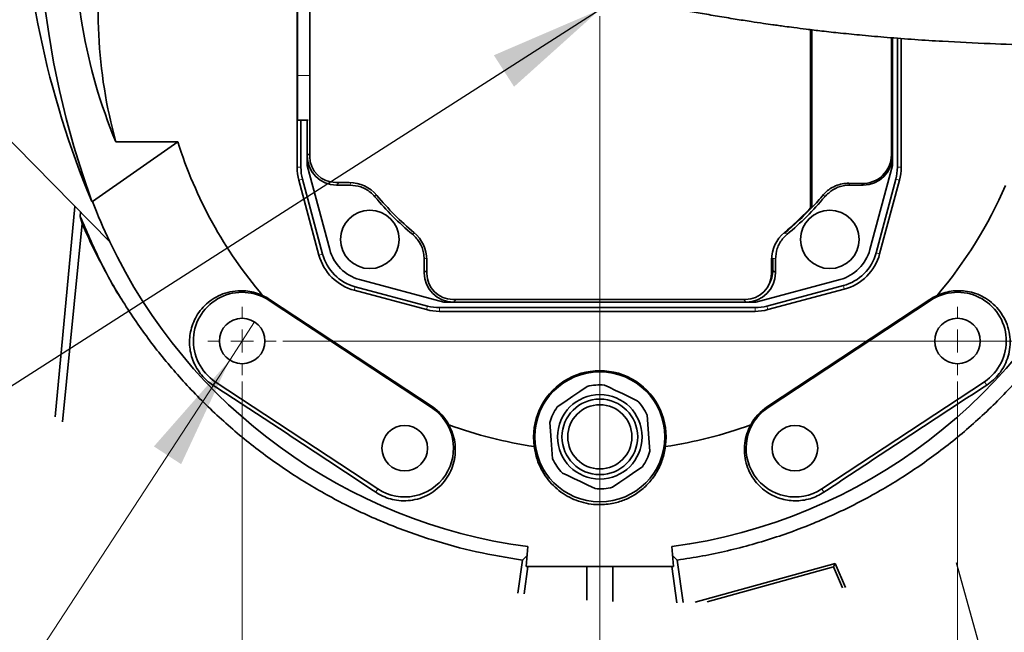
# Model space of a CAD drawing. Header units: millimetres. Extents: x 0 to 12429, y 0 to 8400.
# Tile 49 of 133: x 1611 to 2217, y 6184 to 6561. Entities that reach past the tile are written whole.
import ezdxf

# ---------------------------------------------------------------- set-up
doc = ezdxf.new("R2010")
doc.units = ezdxf.units.MM
doc.header["$LTSCALE"] = 20
doc.styles.add('SLDTEXTSTYLE0', font='TXT', dxfattribs={"width": 0.605})
doc.dimstyles.new('SLDDIMSTYLE11', dxfattribs={"dimtxt": 70, "dimasz": 70, "dimexe": 0, "dimexo": 0.0625, "dimgap": 17.5, "dimtad": 1, "dimdec": 1, "dimlfac": 0.5, "dimrnd": 1e-09, "dimzin": 12, "dimdsep": 46, "dimtxsty": 'SLDTEXTSTYLE0', "dimsah": 1, "dimcen": 0.09, "dimadec": 0, "dimazin": 3, "dimtfac": 1, "dimtmove": 0, "dimatfit": 0, "dimfxl": 1, "dimfrac": 2, "dimtolj": 1, "dimtzin": 12, "dimarcsym": 0})
doc.dimstyles.new('SLDDIMSTYLE12', dxfattribs={"dimtxt": 70, "dimasz": 70, "dimexe": 0, "dimexo": 0.0625, "dimgap": 17.5, "dimtad": 0, "dimtih": 1, "dimtoh": 1, "dimdec": 1, "dimlfac": 0.5, "dimrnd": 1e-09, "dimzin": 12, "dimdsep": 46, "dimtxsty": 'SLDTEXTSTYLE0', "dimblk1": 'NONE', "dimsah": 1, "dimcen": 0, "dimadec": 0, "dimazin": 3, "dimtfac": 1, "dimtmove": 0, "dimatfit": 3, "dimldrblk": 'NONE', "dimfxl": 1, "dimfrac": 2, "dimtolj": 1, "dimtzin": 12, "dimarcsym": 0})
doc.dimstyles.new('SLDDIMSTYLE5', dxfattribs={"dimtxt": 0.18, "dimasz": 70, "dimexe": 0, "dimexo": 0.0625, "dimgap": 0, "dimtad": 0, "dimtih": 1, "dimtoh": 1, "dimdec": 0, "dimrnd": 1e-09, "dimzin": 0, "dimdsep": 46, "dimtxsty": 'Standard', "dimsah": 1, "dimcen": 0.09, "dimadec": 0, "dimazin": 0, "dimtfac": 70, "dimtdec": 0, "dimtofl": 0, "dimtmove": 0, "dimatfit": 3, "dimfxl": 1, "dimfrac": 2, "dimtolj": 1, "dimtzin": 0, "dimarcsym": 0})
doc.dimstyles.new('SLDDIMSTYLE6', dxfattribs={"dimtxt": 0.18, "dimasz": 70, "dimexe": 0, "dimexo": 0.0625, "dimgap": 0, "dimtad": 0, "dimtih": 1, "dimtoh": 1, "dimdec": 0, "dimrnd": 1e-09, "dimzin": 0, "dimdsep": 46, "dimtxsty": 'Standard', "dimblk1": 'NONE', "dimblk2": 'NONE', "dimsah": 1, "dimcen": 0.09, "dimadec": 0, "dimazin": 0, "dimtfac": 70, "dimtdec": 0, "dimtofl": 0, "dimtmove": 0, "dimatfit": 3, "dimldrblk": 'NONE', "dimfxl": 1, "dimfrac": 2, "dimtolj": 1, "dimtzin": 0, "dimarcsym": 0})
doc.dimstyles.new('SLDDIMSTYLE9', dxfattribs={"dimtxt": 70, "dimasz": 70, "dimexe": 0, "dimexo": 0.0625, "dimgap": 17.5, "dimtad": 1, "dimdec": 1, "dimlfac": 0.5, "dimrnd": 1e-09, "dimzin": 12, "dimdsep": 46, "dimtxsty": 'SLDTEXTSTYLE0', "dimsah": 1, "dimcen": 0.09, "dimadec": 0, "dimazin": 3, "dimtfac": 1, "dimtofl": 0, "dimtmove": 0, "dimatfit": 3, "dimfxl": 1, "dimfrac": 2, "dimtolj": 1, "dimtzin": 12, "dimarcsym": 0})

# ---------------------------------------------------------------- blocks, each defined once
blk = doc.blocks.new('_None')
blk = doc.blocks.new('_D_69')
at = {"color": 7, "linetype": 'Continuous', "lineweight": 0}
for p, q in [((1967.76, 6562.9), (1967.76, 5975.59)), ((2187.76, 6337.9), (2187.76, 5975.59)), ((1967.76, 6005.59), (1847.76, 6005.59)), ((1967.76, 6005.59), (2187.76, 6005.59)), ((2187.76, 6005.59), (2307.76, 6005.59))]:
    blk.add_line(p, q, dxfattribs=at)
at = {"color": 7, "linetype": 'Continuous', "lineweight": 18}
for points in [[(1967.76, 6005.59), (1897.76, 6015.59), (1897.76, 5995.59)], [(2187.76, 6005.59), (2257.76, 5995.59), (2257.76, 6015.59)]]:
    blk.add_solid(points, dxfattribs=at)
at = {"color": 7, "linetype": 'Continuous', "lineweight": 18, "insert": (1997.55, 6095.83), "char_height": 70, "attachment_point": 1, "style": 'SLDTEXTSTYLE0'}
blk.add_mtext('110', dxfattribs=at)
blk = doc.blocks.new('_D_73')
at = {"color": 7, "linetype": 'Continuous', "lineweight": 0}
for p, q in [((3165.92, 6632.9), (3165.92, 6822.17)), ((2382.96, 6632.9), (3195.92, 6632.9)), ((3165.92, 6566.9), (3165.92, 6632.9)), ((1971.76, 6566.9), (3195.92, 6566.9)), ((3165.92, 6566.9), (3165.92, 6446.9))]:
    blk.add_line(p, q, dxfattribs=at)
at = {"color": 7, "linetype": 'Continuous', "lineweight": 18}
for points in [[(3165.92, 6632.9), (3175.92, 6702.9), (3155.92, 6702.9)], [(3165.92, 6566.9), (3155.92, 6496.9), (3175.92, 6496.9)]]:
    blk.add_solid(points, dxfattribs=at)
at = {"color": 7, "linetype": 'Continuous', "lineweight": 18, "insert": (3075.68, 6715.23), "char_height": 70, "attachment_point": 1, "rotation": 90, "style": 'SLDTEXTSTYLE0'}
blk.add_mtext('33', dxfattribs=at)
blk = doc.blocks.new('_D_74')
at = {"color": 7, "linetype": 'Continuous', "lineweight": 0}
for p, q in [((3305.92, 6566.9), (3305.92, 6686.9)), ((1971.76, 6566.9), (3335.92, 6566.9)), ((3305.92, 6566.9), (3305.92, 6362.9)), ((1772.76, 6362.9), (3335.92, 6362.9)), ((3305.92, 6362.9), (3305.92, 6242.9))]:
    blk.add_line(p, q, dxfattribs=at)
at = {"color": 7, "linetype": 'Continuous', "lineweight": 18}
for points in [[(3305.92, 6566.9), (3315.92, 6636.9), (3295.92, 6636.9)], [(3305.92, 6362.9), (3295.92, 6292.9), (3315.92, 6292.9)]]:
    blk.add_solid(points, dxfattribs=at)
at = {"color": 7, "linetype": 'Continuous', "lineweight": 18, "insert": (3215.68, 6384.69), "char_height": 70, "attachment_point": 1, "rotation": 90, "style": 'SLDTEXTSTYLE0'}
blk.add_mtext('102', dxfattribs=at)
blk = doc.blocks.new('_D_76')
at = {"color": 7, "linetype": 'Continuous', "lineweight": 0}
for p, q in [((1747.76, 6337.9), (1747.76, 5835.59)), ((2187.76, 6337.9), (2187.76, 5835.59)), ((1747.76, 5865.59), (2187.76, 5865.59))]:
    blk.add_line(p, q, dxfattribs=at)
at = {"color": 7, "linetype": 'Continuous', "lineweight": 18}
for points in [[(1747.76, 5865.59), (1817.76, 5855.59), (1817.76, 5875.59)], [(2187.76, 5865.59), (2117.76, 5875.59), (2117.76, 5855.59)]]:
    blk.add_solid(points, dxfattribs=at)
at = {"color": 7, "linetype": 'Continuous', "lineweight": 18, "insert": (1887.55, 5955.83), "char_height": 70, "attachment_point": 1, "style": 'SLDTEXTSTYLE0'}
blk.add_mtext('220', dxfattribs=at)
blk = doc.blocks.new('SW_SYMBOL_HOLE_DEPTH')
at = {"color": 0, "linetype": 'Continuous', "lineweight": 18}
for p, q in [((0, 17500), (16000, 17500)), ((8000, 17500), (8000, 1500)), ((2000, 11100), (8000, 1500)), ((14000, 11100), (8000, 1500))]:
    blk.add_line(p, q, dxfattribs=at)
blk = doc.blocks.new('_D_79')
at = {"color": 7, "linetype": 'Continuous', "lineweight": 0}
for p, q in [((1755.41, 6374.62), (1740.11, 6351.17)), ((1740.11, 6351.17), (1514.73, 6005.59)), ((1514.73, 6005.59), (938.97, 6005.59))]:
    blk.add_line(p, q, dxfattribs=at)
at = {"color": 7, "linetype": 'Continuous', "lineweight": 18}
blk.add_solid([(1740.11, 6351.17), (1693.49, 6298), (1710.25, 6287.08)], dxfattribs=at)
at = {"color": 7, "linetype": 'Continuous', "lineweight": 18, "xscale": 0.004511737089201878, "yscale": 0.004511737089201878, "zscale": 0.004511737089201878}
blk.add_blockref('SW_SYMBOL_HOLE_DEPTH', (1281.1, 6015.71), dxfattribs=at)
at = {"color": 7, "linetype": 'Continuous', "lineweight": 18, "char_height": 70, "attachment_point": 1, "style": 'SLDTEXTSTYLE0'}
for s, insert in [('2x M12', (938.97, 6096.02)), ('19', (1377.79, 6096.02))]:
    blk.add_mtext(s, dxfattribs=dict(at, insert=insert))
blk = doc.blocks.new('SW_CENTERMARKSYMBOL_14')
at = {"color": 0, "linetype": 'Continuous', "lineweight": 18}
for p, q in [((0, 14), (0, 21)), ((0, 0), (0, 7)), ((-14, 0), (-21, 0)), ((0, 0), (-7, 0)), ((0, 0), (0, -7)), ((0, 0), (7, 0)), ((14, 0), (21, 0)), ((0, -14), (0, -21))]:
    blk.add_line(p, q, dxfattribs=at)
blk = doc.blocks.new('SW_CENTERMARKSYMBOL_15')
at = {"color": 0, "linetype": 'Continuous', "lineweight": 18}
for p, q in [((0, 14), (0, 21)), ((0, 0), (0, 7)), ((-14, 0), (-21, 0)), ((0, 0), (-7, 0)), ((0, 0), (0, -7)), ((0, 0), (7, 0)), ((14, 0), (21, 0)), ((0, -14), (0, -21))]:
    blk.add_line(p, q, dxfattribs=at)

msp = doc.modelspace()

# ---------------------------------------------------------------- linework, layer by layer
at = {"color": 7, "linetype": 'Continuous', "lineweight": 35}
for p, q in [((1781.598049, 6469.847573), (1781.598049, 6641.889824)), ((1789.363149, 6476.503863), (1789.363149, 6638.166322)), ((1666.373896, 6423.974408), (1498.225736, 6595.08325)), ((1781.757283, 6526.455058), (1781.757283, 6566.898002)), ((2097.363117, 6554.58559), (2097.363117, 6444.903864)), ((2098.151389, 6554.491414), (2098.151389, 6445.153011)), ((2098.256114, 6554.478897), (2098.256114, 6445.111765)), ((2147.108856, 6549.597754), (2147.108856, 6477.543606)), ((2147.757295, 6476.897968), (2147.757295, 6549.54852)), ((2150.759521, 6469.847573), (2150.759521, 6549.320234)), ((2153.065446, 6549.144878), (2153.065446, 6469.847573)), ((1781.757283, 6498.897924), (1781.757283, 6526.455058)), ((1781.757283, 6498.897924), (1788.455489, 6498.897924)), ((1783.903989, 6498.897924), (1783.903989, 6469.847573)), ((1787.75728, 6498.897924), (1787.75728, 6476.897968)), ((1655.771564, 6448.897971), (1708.192396, 6485.595597)), ((1670.044395, 6485.595597), (1708.192396, 6485.595597)), ((1787.75728, 6476.897968), (1787.75728, 6476.895227)), ((1787.75728, 6476.895227), (1787.75728, 6470.897927)), ((2147.757295, 6476.895227), (2147.757295, 6476.897968)), ((2147.757295, 6470.897927), (2147.757295, 6476.895227)), ((1787.75728, 6470.897927), (1801.623407, 6419.148935)), ((2133.891168, 6419.148935), (2147.757295, 6470.897927)), ((1794.981393, 6415.85411), (1782.645273, 6461.893095)), ((1784.872639, 6462.489857), (1797.208759, 6416.450872)), ((2137.634638, 6417.122139), (2149.790886, 6462.489857)), ((2152.018252, 6461.893095), (2139.862004, 6416.525258)), ((1813.688162, 6460.50383), (1805.363151, 6460.50383)), ((1805.754545, 6458.897962), (1805.757287, 6458.897962)), ((1805.757287, 6458.897962), (1814.082297, 6458.897962)), ((1814.082297, 6458.897962), (1814.083728, 6458.897962)), ((2128.791871, 6459.86606), (2120.911899, 6460.003628)), ((2121.430817, 6458.897962), (2121.432248, 6458.897962)), ((2121.432248, 6458.897962), (2129.757288, 6458.897962)), ((2129.757288, 6458.897962), (2129.76003, 6458.897962)), ((1829.448971, 6451.698913), (1829.449805, 6451.697959)), ((2106.06474, 6451.697959), (2106.065574, 6451.698913)), ((1644.94622, 6445.779337), (1632.716867, 6316.22435)), ((1655.278179, 6448.897971), (1655.771564, 6448.897971)), ((2097.363117, 6444.903864), (2096.259716, 6443.745269)), ((2098.256114, 6445.111765), (2098.151389, 6445.153011)), ((1648.444342, 6442.219629), (1648.184056, 6439.583553)), ((1648.184056, 6439.583553), (1649.387854, 6435.264005)), ((1649.387854, 6435.264005), (1637.32865, 6313.135757)), ((1852.557275, 6428.59043), (1852.558258, 6428.589715)), ((2082.956317, 6428.589715), (2082.957271, 6428.59043)), ((2074.1514, 6406.501068), (2074.1514, 6413.978709)), ((1859.757277, 6413.224472), (1859.757277, 6413.223042)), ((1859.757277, 6413.223042), (1859.757277, 6404.897942)), ((1861.363146, 6404.503836), (1861.363146, 6412.828817)), ((2073.363128, 6412.828817), (2073.363128, 6404.503836)), ((2075.757268, 6413.223042), (2075.757268, 6413.224472)), ((2075.757268, 6404.897942), (2075.757268, 6413.223042)), ((1859.757277, 6404.897942), (1859.757277, 6404.8952)), ((2075.757268, 6404.8952), (2075.757268, 6404.897942)), ((1817.310217, 6396.349444), (1861.761156, 6384.438886)), ((1820.008191, 6400.764121), (1871.757272, 6386.897935)), ((2063.757303, 6386.897935), (2115.506354, 6400.764121)), ((2070.577267, 6384.438886), (2117.53315, 6397.020592)), ((1861.164334, 6382.21146), (1816.713396, 6394.122137)), ((2118.129971, 6394.793286), (2071.174088, 6382.21146)), ((1764.282542, 6387.936248), (1864.282551, 6321.936263)), ((1864.686701, 6322.548641), (1764.686706, 6388.548626)), ((1869.118783, 6383.470191), (2063.219669, 6383.470191)), ((1871.757272, 6386.897935), (1877.754542, 6386.897935)), ((2057.363155, 6388.503803), (1877.363148, 6388.503803)), ((1877.754542, 6386.897935), (1877.757284, 6386.897935)), ((1877.757284, 6386.897935), (2057.757261, 6386.897935)), ((2057.757261, 6386.897935), (2057.760003, 6386.897935)), ((2057.760003, 6386.897935), (2063.757303, 6386.897935)), ((2170.827868, 6388.548626), (2070.827845, 6322.548641)), ((2171.231988, 6387.936248), (2071.232024, 6321.936263)), ((2063.219669, 6381.164207), (1869.118783, 6381.164207)), ((1831.232014, 6271.859659), (1731.232005, 6337.859644)), ((2104.282561, 6271.859659), (2204.282525, 6337.859644)), ((1922.398302, 6224.13577), (1923.461112, 6236.297144)), ((2012.053433, 6236.297144), (2013.116273, 6224.13577)), ((1920.13416, 6228.041901), (1917.279872, 6207.732572)), ((2019.062581, 6201.841726), (2015.380385, 6228.041901)), ((2026.333782, 6202.016486), (2112.555685, 6225.927962)), ((2111.546758, 6223.836316), (2112.555685, 6225.927962)), ((2112.555685, 6225.927962), (2118.80255, 6211.211337)), ((1921.17742, 6207.217945), (1923.554602, 6224.132432)), ((1959.757271, 6203.374399), (1959.757271, 6224.054827)), ((1975.757274, 6202.440991), (1975.757274, 6224.054708)), ((2011.959943, 6224.132432), (2015.101406, 6201.779856)), ((2033.813986, 6202.279104), (2111.546758, 6223.836316)), ((2111.546758, 6223.836316), (2117.03271, 6210.912241))]:
    msp.add_line(p, q, dxfattribs=at)
at = {"color": 8, "linetype": 'Continuous', "lineweight": 18}
for p, q in [((1781.757283, 6526.455058), (1789.119038, 6526.455058)), ((1787.75728, 6476.895227), (1789.363149, 6478.501095)), ((2147.108856, 6477.543606), (2147.757295, 6476.895227)), ((1781.598049, 6469.847573), (1783.903989, 6469.847573)), ((2153.065446, 6469.847573), (2150.759521, 6469.847573)), ((1782.645273, 6461.893095), (1784.872639, 6462.489857)), ((2152.018252, 6461.893095), (2149.790886, 6462.489857)), ((1807.360413, 6460.50383), (1805.754545, 6458.897962)), ((2129.76003, 6458.897962), (2128.791871, 6459.86606)), ((1794.981393, 6415.85411), (1797.208759, 6416.450872)), ((2139.862004, 6416.525258), (2137.634638, 6417.122139)), ((1859.757277, 6404.8952), (1861.363146, 6406.501068)), ((2074.1514, 6406.501068), (2075.757268, 6404.8952)), ((1816.713396, 6394.122137), (1817.310217, 6396.349444)), ((2118.129971, 6394.793286), (2117.53315, 6397.020592)), ((1764.282542, 6387.936248), (1764.686706, 6388.548626)), ((1861.164334, 6382.21146), (1861.761156, 6384.438886)), ((1869.118783, 6381.164207), (1869.118783, 6383.470191)), ((1879.36041, 6388.503803), (1877.754542, 6386.897935)), ((2057.760003, 6386.897935), (2056.154135, 6388.503803)), ((2063.219669, 6381.164207), (2063.219669, 6383.470191)), ((2071.174088, 6382.21146), (2070.577267, 6384.438886)), ((2171.231988, 6387.936248), (2170.827868, 6388.548626)), ((1731.232005, 6337.859644), (1729.819062, 6335.718884)), ((2204.282525, 6337.859644), (2205.695513, 6335.718884)), ((1864.282551, 6321.936263), (1864.686701, 6322.548641)), ((2071.232024, 6321.936263), (2070.827845, 6322.548641)), ((1831.232014, 6271.859659), (1829.89079, 6269.827499)), ((2104.282561, 6271.859659), (2105.623784, 6269.827499))]:
    msp.add_line(p, q, dxfattribs=at)
at = {"color": 7, "linetype": 'Continuous', "lineweight": 35, "flags": 128}
for points in [[(1622.081111, 6648.862495), (1621.998745, 6640.884651), (1622.224714, 6623.081817), (1623.01639, 6605.295076), (1624.372977, 6587.542667), (1626.293096, 6569.842352), (1628.774802, 6552.212252), (1631.815585, 6534.670247), (1635.412368, 6517.233981), (1639.561492, 6499.921097), (1644.25877, 6482.749237), (1649.499434, 6465.735807), (1655.278179, 6448.897971)], [(1941.5966, 6322.326674), (1946.205053, 6325.490846), (1951.096359, 6328.84921), (1955.531332, 6331.894173), (1959.956649, 6334.932579)], [(1970.636698, 6335.768117), (1973.430458, 6334.434046), (1977.47207, 6332.503928), (1981.667194, 6330.500616), (1986.21327, 6328.329577), (1990.733775, 6326.170816)], [(1996.797386, 6317.339434), (1997.233394, 6311.76628), (1997.696134, 6305.851115), (1998.115721, 6300.48777), (1998.534414, 6295.136227)], [(1938.717159, 6290.456547), (1938.281181, 6296.029581), (1937.818411, 6301.944865), (1937.398824, 6307.308091), (1936.980161, 6312.659754)], [(1964.877847, 6272.027744), (1960.46007, 6274.13751), (1955.811295, 6276.357545), (1951.704028, 6278.318896), (1947.574529, 6280.290975), (1944.7808, 6281.625046)], [(1993.917945, 6285.469188), (1989.309522, 6282.305135), (1984.418186, 6278.946771), (1979.983243, 6275.901689), (1975.557926, 6272.863282)]]:
    msp.add_lwpolyline(points, dxfattribs=at)
at = {"color": 7, "linetype": 'Continuous', "lineweight": 35}
for centre, radius in [((1826.335942, 6425.476652), 18.000006), ((2109.178657, 6425.476669), 18.000019), ((1747.75729, 6362.898004), 13.999995), ((2187.75728, 6362.89801), 13.999994), ((1967.757272, 6303.897954), 40.000004), ((1967.757275, 6303.897978), 26.000002), ((1967.75727, 6303.898002), 23.281232), ((1967.757283, 6303.897993), 19.749994), ((1847.757299, 6296.897999), 14.000003), ((2087.757296, 6296.897997), 13.999994)]:
    msp.add_circle(centre, radius, dxfattribs=at)
for centre, radius, start, end in [((2180.634323, 6667.849591), 569.156296, 180.940433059, 202.624810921), ((1973.662655, 6611.82857), 328.81425, 176.82746245, 202.575690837), ((1967.757351, 6566.897942), 308.614768, 170.497682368, 195.274445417), ((1967.756737, 6566.897657), 271.999397, 197.391864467, 220.309162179), ((1805.757236, 6476.897917), 17.999956, 180.008565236, 269.991434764), ((1805.363266, 6476.503947), 16.000117, 180.000303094, 269.999590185), ((2129.320418, 6477.646945), 17.788738, 268.297354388, 359.66715402), ((2129.757309, 6476.897947), 17.999986, 270.008660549, 359.991339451), ((1812.330822, 6469.847434), 30.732773, 179.999739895, 195.000215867), ((1812.331866, 6469.847509), 28.427877, 179.999869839, 194.999949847), ((2122.332515, 6469.847339), 28.427006, 344.999935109, 0.000473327), ((2122.332703, 6469.847319), 30.732743, 344.999991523, 0.000474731), ((1813.688119, 6438.503815), 22.000015, 39.791747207, 89.999889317), ((1967.757235, 6566.898018), 272.000078, 319.690860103, 336.566122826), ((1967.758656, 6566.898984), 180.001706, 219.791791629, 230.208060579), ((1967.365011, 6566.505666), 178.002637, 219.791892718, 230.208107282), ((1967.759499, 6566.895374), 179.996623, 309.791791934, 320.208355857), ((1970.865427, 6566.907986), 176.246153, 316.286124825, 319.747747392), ((1967.758631, 6566.898513), 333.556679, 200.717748, 205.371466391), ((1967.343094, 6566.524397), 178.028677, 309.792534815, 316.396856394), ((1967.768836, 6566.885354), 178.377053, 309.574172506, 316.965080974), ((1967.757203, 6566.898141), 333.555355, 277.631437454, 337.256134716), ((1839.363409, 6412.82893), 21.999736, 359.99970565, 50.208492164), ((2095.363022, 6412.828831), 21.999894, 129.791599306, 180.000037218), ((1967.75701, 6566.897685), 333.554859, 205.3714571, 262.368608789), ((1824.667418, 6423.808174), 30.733162, 194.999490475, 255.000588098), ((1824.667749, 6423.808444), 28.427627, 194.999918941, 255.000166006), ((1826.737302, 6425.878005), 25.999771, 194.999620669, 255.000286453), ((2108.777299, 6425.87799), 25.999742, 284.999603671, 345.000396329), ((2110.175289, 6424.479919), 28.428028, 285.000305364, 344.999864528), ((2110.175448, 6424.479863), 30.733814, 285.000052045, 344.999790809), ((1877.757421, 6404.898078), 18.000144, 180.009162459, 269.990837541), ((1877.363263, 6404.50392), 16.000117, 180.000303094, 269.999590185), ((2057.363011, 6404.50392), 16.000117, 270.000516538, 359.999696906), ((2057.757154, 6404.898048), 18.000114, 270.009067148, 359.990932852), ((2056.15241, 6406.500788), 17.99899, 330.381183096, 0.000891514), ((1747.757267, 6362.89795), 30.000018, 56.575190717, 236.575221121), ((1747.758425, 6362.899689), 30.731656, 56.57521459, 65.83370628), ((2187.754514, 6362.902744), 30.728205, 114.165867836, 123.425377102), ((2187.757284, 6362.897964), 30.000018, 303.424731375, 123.424856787), ((1869.118357, 6411.893382), 28.423191, 254.998458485, 270.000857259), ((2063.220124, 6411.892932), 28.422741, 269.999083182, 285.001661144), ((1869.119358, 6411.901335), 30.737129, 255.000638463, 269.998928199), ((2063.219064, 6411.901335), 30.737129, 270.001127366, 284.999361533), ((1967.757287, 6303.897973), 40.733712, 351.530260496, 188.469739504), ((1967.756774, 6303.904747), 31.993254, 84.83543662, 104.111241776), ((1847.757344, 6296.898082), 30.733602, 27.777226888, 56.575207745), ((1967.756792, 6303.897539), 32.000635, 24.837800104, 44.109040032), ((2087.756926, 6296.898404), 30.733182, 123.424693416, 152.223037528), ((1847.757234, 6296.897993), 30.000018, 236.575316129, 56.575095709), ((1967.757408, 6303.897824), 32.000162, 144.837411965, 164.108953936), ((2087.75732, 6296.897979), 30.000018, 123.424856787, 303.424731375), ((1967.757609, 6566.899715), 272.001766, 250.04972791, 261.48181876), ((1967.756604, 6566.901144), 272.003233, 278.518212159, 289.950241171), ((1967.758979, 6303.897145), 31.998142, 324.836819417, 344.10980832), ((1967.759656, 6303.899525), 32.002817, 204.838129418, 224.108251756), ((1967.757116, 6303.899769), 32.001815, 264.838000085, 284.108653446)]:
    msp.add_arc(centre, radius, start, end, dxfattribs=at)
for points, knots in [([(1763.834867, 6650.831236), (1765.532596, 6649.939821), (1772.373858, 6646.347727), (1784.92455, 6640.194443), (1802.051699, 6632.123614), (1820.921225, 6623.814613), (1841.718871, 6615.3095), (1861.629151, 6607.857786), (1879.573567, 6601.674889), (1894.406711, 6596.90326), (1907.918814, 6592.819869), (1920.031313, 6589.35717), (1930.786697, 6586.428911), (1940.81032, 6583.812727), (1951.34725, 6581.170448), (1963.08127, 6578.357715), (1975.98791, 6575.417198), (1989.562413, 6572.483809), (2004.164763, 6569.498721), (2017.593046, 6566.919734), (2029.767961, 6564.707965), (2040.236938, 6562.891305), (2050.646498, 6561.174208), (2060.116027, 6559.691506), (2067.789881, 6558.54419), (2073.422387, 6557.733288), (2077.7556, 6557.12582), (2082.098243, 6556.530737), (2087.783746, 6555.774837), (2095.401551, 6554.806427), (2104.982617, 6553.661658), (2116.454939, 6552.39624), (2129.811367, 6551.062358), (2145.012754, 6549.719919), (2161.477918, 6548.470058), (2182.589002, 6547.128729), (2206.914868, 6545.9648), (2233.624781, 6545.132808), (2257.829113, 6544.697942), (2279.486842, 6544.529258), (2296.559413, 6544.526066), (2310.522148, 6544.58742), (2322.88291, 6544.680228), (2337.165609, 6544.8374), (2353.396735, 6545.076591), (2371.58346, 6545.427033), (2386.588697, 6545.76242), (2395.530898, 6546.025065), (2397.758665, 6546.090497)], [0, 0, 0, 0, 0.0088524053, 0.0356721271, 0.0645208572, 0.0962588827, 0.1308453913, 0.1682419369, 0.1943873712, 0.2184620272, 0.2401728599, 0.2595515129, 0.2766195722, 0.2916330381, 0.3073766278, 0.3267703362, 0.3473383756, 0.368487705, 0.3908843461, 0.4161451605, 0.43161264, 0.4480112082, 0.4651985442, 0.4803188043, 0.4922609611, 0.5010196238, 0.5065901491, 0.5124615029, 0.5212554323, 0.5330690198, 0.5479130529, 0.5658020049, 0.5863531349, 0.6098805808, 0.6362530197, 0.6625836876, 0.7075376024, 0.748678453, 0.7859496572, 0.819296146, 0.8486664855, 0.8647672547, 0.8837578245, 0.9057333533, 0.9307094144, 0.958699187, 0.9897107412, 1, 1, 1, 1]), ([(1829.448971, 6451.698913), (1828.52777, 6452.67465), (1826.068644, 6455.279359), (1820.814443, 6458.22446), (1816.327302, 6458.673461), (1814.083728, 6458.897962)], [0, 0, 0, 0, 0.2304699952, 0.6152345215, 1, 1, 1, 1]), ([(2105.377736, 6453.025831), (2106.174389, 6453.873817), (2107.745674, 6455.546348), (2110.886095, 6457.670787), (2114.648716, 6459.290962), (2118.190653, 6459.974379), (2120.28576, 6459.996898), (2120.911899, 6460.003628)], [0, 0, 0, 0, 0.1981146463, 0.3907531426, 0.642446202, 0.8931422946, 1, 1, 1, 1]), ([(2121.430817, 6458.897962), (2120.091547, 6458.814582), (2116.516322, 6458.591995), (2110.890658, 6456.439729), (2107.673931, 6453.27918), (2106.065574, 6451.698913)], [0, 0, 0, 0, 0.2304652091, 0.6152343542, 1, 1, 1, 1]), ([(1648.184056, 6439.583553), (1651.97396, 6430.841641), (1659.553811, 6413.357711), (1668.417429, 6396.315459), (1673.743516, 6388.33424), (1673.778328, 6388.282074)], [0, 0, 0, 0, 0.49835763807, 0.99672122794, 1, 1, 1, 1]), ([(1920.13416, 6228.041901), (1910.701368, 6229.585419), (1891.770577, 6232.683127), (1863.750815, 6240.351668), (1836.112333, 6250.30347), (1809.497907, 6262.610676), (1784.191045, 6276.991433), (1760.221233, 6293.384897), (1737.455407, 6311.970713), (1716.402191, 6332.385915), (1697.276476, 6354.339973), (1680.086368, 6377.757957), (1664.765157, 6402.844631), (1654.965059, 6422.367629), (1650.210504, 6433.361761), (1649.387854, 6435.264005)], [0, 0, 0, 0, 0.0804101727, 0.1613762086, 0.2441023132, 0.3274399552, 0.407864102, 0.4888452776, 0.5715905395, 0.6549442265, 0.7353921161, 0.8164011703, 0.8991746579, 0.9825548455, 1, 1, 1, 1]), ([(1859.757277, 6413.224472), (1859.673883, 6414.563722), (1859.451257, 6418.138921), (1857.299039, 6423.764575), (1854.138516, 6426.981337), (1852.558258, 6428.589715)], [0, 0, 0, 0, 0.2304625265, 0.6152319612, 1, 1, 1, 1]), ([(2082.956317, 6428.589715), (2081.980607, 6427.668478), (2079.37598, 6425.209264), (2076.430749, 6419.955169), (2075.981761, 6415.468033), (2075.757268, 6413.224472)], [0, 0, 0, 0, 0.23047170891, 0.6152371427, 1, 1, 1, 1]), ([(1729.819062, 6335.718884), (1728.531961, 6336.639669), (1725.952765, 6338.484812), (1722.653691, 6341.93675), (1719.894551, 6345.804836), (1717.747383, 6350.020471), (1716.273876, 6354.464626), (1715.445752, 6359.117486), (1715.33096, 6363.865516), (1715.94643, 6368.762653), (1717.353241, 6373.579446), (1719.630999, 6378.366687), (1722.768102, 6382.804604), (1726.8538, 6386.855094), (1731.754343, 6390.173398), (1737.412057, 6392.605441), (1743.567094, 6393.901121), (1749.479479, 6393.961653), (1754.882988, 6393.015153), (1758.311491, 6391.859652), (1760.091958, 6391.050567), (1760.339546, 6390.938057)], [0, 0, 0, 0, 0.0499999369, 0.1001939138, 0.1502665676, 0.1999449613, 0.2493372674, 0.2979261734, 0.3490027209, 0.3990616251, 0.4535722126, 0.5071015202, 0.5661558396, 0.6246649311, 0.6882753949, 0.7523246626, 0.8183745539, 0.8860791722, 0.9381008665, 0.9913924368, 1, 1, 1, 1]), ([(2175.175014, 6390.938057), (2176.803579, 6391.599318), (2180.020726, 6392.905604), (2185.09466, 6393.826469), (2190.100458, 6393.969413), (2195.171923, 6393.316554), (2200.198977, 6391.802844), (2205.226948, 6389.300418), (2209.875143, 6385.812715), (2213.991124, 6381.305572), (2217.216207, 6375.961787), (2219.350546, 6370.057805), (2220.258314, 6363.849654), (2219.986648, 6357.839912), (2218.605096, 6352.136694), (2216.42533, 6347.119539), (2213.499951, 6342.722708), (2210.01513, 6338.840107), (2207.169556, 6336.783982), (2205.695513, 6335.718884)], [0, 0, 0, 0, 0.0555171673, 0.1096713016, 0.1621519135, 0.2135391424, 0.2708584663, 0.3275264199, 0.390482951, 0.4537085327, 0.519587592, 0.5867879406, 0.6510698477, 0.7170065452, 0.775942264, 0.8359204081, 0.8891534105, 0.942580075, 1, 1, 1, 1]), ([(2257.825973, 6382.13457), (2252.402708, 6374.221443), (2241.556158, 6358.395162), (2222.687417, 6336.251823), (2201.954357, 6315.479913), (2179.489517, 6296.58271), (2155.749499, 6279.810308), (2130.708676, 6265.053586), (2104.252556, 6252.3555), (2080.906397, 6243.509624), (2061.510424, 6237.571272), (2046.33193, 6233.674818), (2030.956215, 6230.413706), (2020.572326, 6228.832502), (2015.380385, 6228.041901)], [0, 0, 0, 0, 0.097120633, 0.1942415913, 0.294183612, 0.3941253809, 0.4912129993, 0.5883000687, 0.6882072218, 0.7881154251, 0.8408679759, 0.8936205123, 0.9468102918, 1, 1, 1, 1]), ([(1829.89079, 6269.827499), (1821.640463, 6275.318878), (1805.099107, 6286.328727), (1780.138609, 6302.809138), (1755.037812, 6319.291071), (1738.222196, 6330.244976), (1729.819062, 6335.718884)], [0, 0, 0, 0, 0.2481466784, 0.4975175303, 0.7488984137, 1, 1, 1, 1]), ([(2205.695513, 6335.718884), (2197.417689, 6330.326703), (2180.804619, 6319.504935), (2155.829428, 6303.107829), (2130.743242, 6286.546254), (2114.000371, 6275.402703), (2105.623784, 6269.827499)], [0, 0, 0, 0, 0.2473557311, 0.4964273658, 0.7480587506, 1, 1, 1, 1]), ([(1874.949398, 6311.221017), (1875.776029, 6309.519434), (1877.40894, 6306.158156), (1878.670776, 6300.737907), (1879.024134, 6295.321603), (1878.434781, 6289.78887), (1876.811123, 6284.27356), (1874.058968, 6278.886965), (1870.220034, 6274.026892), (1865.463942, 6269.969053), (1859.983866, 6266.943103), (1854.255313, 6265.087645), (1848.414856, 6264.385588), (1842.934195, 6264.682259), (1837.77589, 6265.902368), (1833.454321, 6267.625992), (1830.951252, 6269.172358), (1829.89079, 6269.827499)], [0, 0, 0, 0, 0.0675676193, 0.1334719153, 0.1977375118, 0.2612115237, 0.3317143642, 0.402429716, 0.4765441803, 0.5520761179, 0.6247802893, 0.6993602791, 0.766250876, 0.8343853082, 0.8947570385, 0.9554122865, 1, 1, 1, 1]), ([(2105.623784, 6269.827499), (2104.267528, 6269.008202), (2101.553952, 6267.368965), (2097.087119, 6265.710294), (2092.467431, 6264.714189), (2087.768033, 6264.412172), (2083.117283, 6264.816639), (2078.501617, 6265.904881), (2074.069444, 6267.699872), (2069.774149, 6270.253536), (2065.873352, 6273.527929), (2062.363107, 6277.619683), (2059.545412, 6282.383849), (2057.511077, 6287.862387), (2056.513413, 6293.791945), (2056.68989, 6299.866549), (2057.962166, 6305.812662), (2059.689975, 6309.402583), (2060.565176, 6311.221017)], [0, 0, 0, 0, 0.0566312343, 0.1133069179, 0.1696251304, 0.2253496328, 0.2812521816, 0.3361661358, 0.3945479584, 0.4517627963, 0.5144121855, 0.5760313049, 0.6439488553, 0.7114794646, 0.7841953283, 0.857777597, 0.9279588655, 1, 1, 1, 1]), ([(2008.046749, 6297.898425), (2007.838953, 6296.518364), (2007.241003, 6292.547136), (2005.048138, 6286.069385), (2001.116695, 6279.156639), (1995.864706, 6273.11257), (1989.920537, 6268.464514), (1983.315374, 6265.033653), (1975.755427, 6262.65868), (1968.070265, 6261.905504), (1960.746229, 6262.60619), (1954.706315, 6264.14632), (1948.990875, 6266.581835), (1943.762362, 6269.812936), (1939.062181, 6273.814203), (1934.937052, 6278.570624), (1931.554157, 6284.028257), (1928.771803, 6290.50383), (1927.930124, 6295.276823), (1927.467826, 6297.898425)], [0, 0, 0, 0, 0.0355643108, 0.1023389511, 0.1729674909, 0.2370972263, 0.3053317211, 0.3641139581, 0.4260040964, 0.5063968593, 0.5590753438, 0.6129897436, 0.6646818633, 0.7169300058, 0.7691226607, 0.8215135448, 0.8768150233, 0.9323397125, 1, 1, 1, 1]), ([(1922.97301, 6230.71195), (1922.863819, 6230.608451), (1921.920995, 6229.714768), (1920.972663, 6228.826923), (1920.13416, 6228.041901)], [0, 0, 0, 0, 0.1158126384, 1, 1, 1, 1]), ([(2012.541476, 6230.712904), (2012.650647, 6230.609405), (2013.593563, 6229.715482), (2014.541872, 6228.827272), (2015.380385, 6228.041901)], [0, 0, 0, 0, 0.115780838, 1, 1, 1, 1]), ([(2013.116273, 6224.13577), (2005.587975, 6224.1105), (1990.510557, 6224.059891), (1967.852138, 6224.040555), (1945.141069, 6224.059624), (1929.97925, 6224.110388), (1922.398302, 6224.13577)], [0, 0, 0, 0, 0.2489579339, 0.498604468, 0.7493009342, 1, 1, 1, 1])]:
    msp.add_open_spline(points, degree=3, knots=knots, dxfattribs=at)
at = {"color": 8, "linetype": 'Continuous', "lineweight": 18}
for points, knots in [([(1814.083728, 6458.897962), (1814.209436, 6459.166135), (1814.460447, 6459.701613), (1814.712262, 6460.236714), (1814.837965, 6460.50383)], [0, 0, 0, 0, 0.50081020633, 1, 1, 1, 1]), ([(2120.911899, 6460.003628), (2120.984877, 6459.848348), (2121.158047, 6459.479886), (2121.330842, 6459.111247), (2121.430817, 6458.897962)], [0, 0, 0, 0, 0.4214254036, 1, 1, 1, 1]), ([(1830.251577, 6453.246607), (1830.135054, 6453.022403), (1829.867056, 6452.506745), (1829.599944, 6451.990627), (1829.448971, 6451.698913)], [0, 0, 0, 0, 0.4347914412, 1, 1, 1, 1]), ([(2106.065574, 6451.698913), (2105.949504, 6451.923256), (2105.720572, 6452.365742), (2105.490942, 6452.807867), (2105.377736, 6453.025831)], [0, 0, 0, 0, 0.5070060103, 1, 1, 1, 1]), ([(1852.558258, 6428.589715), (1852.782581, 6428.705765), (1853.298707, 6428.972774), (1853.814339, 6429.240735), (1854.105863, 6429.392232)], [0, 0, 0, 0, 0.4346292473, 1, 1, 1, 1]), ([(2081.408682, 6429.392232), (2081.632863, 6429.275703), (2082.148477, 6429.007687), (2082.664597, 6428.740649), (2082.956317, 6428.589715)], [0, 0, 0, 0, 0.4347845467, 1, 1, 1, 1]), ([(1861.363146, 6413.978709), (1861.09602, 6413.852994), (1860.560926, 6413.601166), (1860.025441, 6413.350169), (1859.757277, 6413.224472)], [0, 0, 0, 0, 0.49921213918, 1, 1, 1, 1]), ([(2075.757268, 6413.224472), (2075.489115, 6413.35017), (2074.953636, 6413.601179), (2074.418536, 6413.852996), (2074.1514, 6413.978709)], [0, 0, 0, 0, 0.5007726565, 1, 1, 1, 1])]:
    msp.add_open_spline(points, degree=3, knots=knots, dxfattribs=at)

# ---------------------------------------------------------------- block references
at = {"color": 7, "linetype": 'Continuous', "lineweight": 18}
for name, p in [('SW_CENTERMARKSYMBOL_14', (1747.757274, 6362.898006)), ('SW_CENTERMARKSYMBOL_15', (2187.757256, 6362.898006))]:
    msp.add_blockref(name, p, dxfattribs=at)

# ---------------------------------------------------------------- dimensions: what is measured, and where the dimension line sits
for base, p2, picture, middle in [((3165.916316, 6632.897973), (2378.957279, 6632.897973), '_D_73', (3165.916316, 6768.699403)), ((3305.916316, 6362.897973), (1768.757279, 6362.897973), '_D_74', (3305.916316, 6464.897973))]:
    dim = msp.add_linear_dim(base=base, p1=(1967.757279, 6566.897973), p2=p2, angle=90, dimstyle='SLDDIMSTYLE11', dxfattribs=at)
    dim.commit()
    dim.dimension.update_dxf_attribs({"geometry": picture, "text_midpoint": middle, "dimtype": 160})
for base, p1, dimstyle, picture, middle in [((2187.757279, 6005.59314), (1967.757279, 6566.897973), 'SLDDIMSTYLE11', '_D_69', (2077.757279, 6005.59314)), ((2187.757279, 5865.59314), (1747.757279, 6341.897973), 'SLDDIMSTYLE9', '_D_76', (1967.757279, 5865.59314))]:
    dim = msp.add_linear_dim(base=base, p1=p1, p2=(2187.757279, 6341.897973), dimstyle=dimstyle, dxfattribs=at)
    dim.commit()
    dim.dimension.update_dxf_attribs({"geometry": picture, "text_midpoint": middle, "dimtype": 160})
dim = msp.add_diameter_dim_2p(p1=(1755.405057, 6374.624502), p2=(1740.1095, 6351.171444), text='2x M12 {\\fGDT;x}19', dimstyle='SLDDIMSTYLE12', override={"dimpost": '<>'}, dxfattribs=at)
dim.commit()
dim.dimension.update_dxf_attribs({"geometry": '_D_79', "text_midpoint": (1211.852644, 6059.405643), "dimtype": 163})

# ---------------------------------------------------------------- leaders
at = {"color": 7, "linetype": 'Continuous', "lineweight": 0}
msp.add_leader([(1967.757279, 6566.897973), (1447.777778, 6233.888889)], dimstyle='SLDDIMSTYLE5', dxfattribs=at)
at = {"color": 7, "linetype": 'Continuous', "lineweight": 18, "has_arrowhead": 0}
msp.add_leader([(2186.860592, 6226.500813), (2382.764348, 5527.447989)], dimstyle='SLDDIMSTYLE6', dxfattribs=at)

doc.saveas('drawing.dxf')
